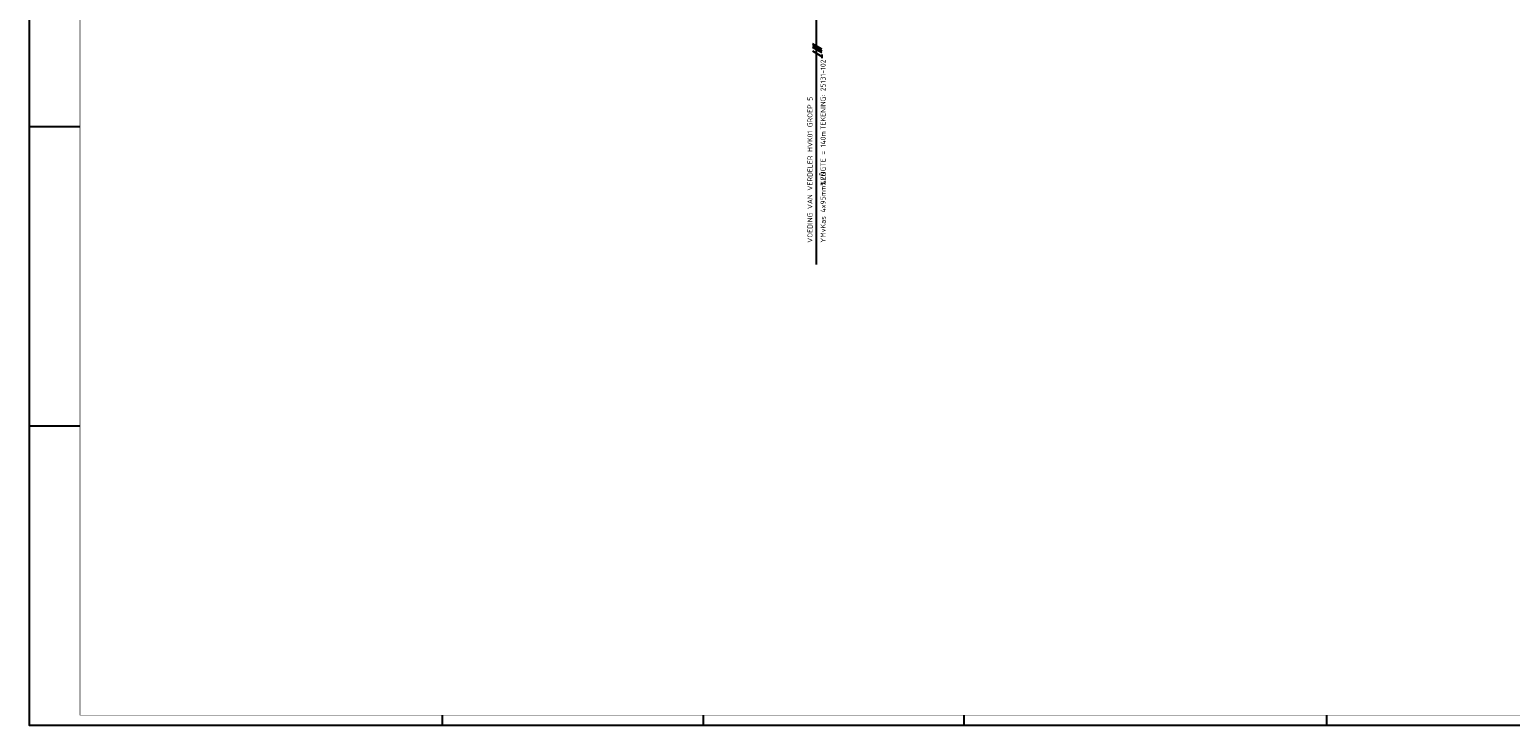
# Model space of a CAD drawing. Header units: millimetres. Extents: x 0 to 1189, y 0 to 841.
# Tile 1 of 7: x 0 to 735, y 0 to 345. Entities that reach past the tile are written whole.
import ezdxf
from ezdxf.enums import TextEntityAlignment as Align

# ---------------------------------------------------------------- set-up
doc = ezdxf.new("R2010")
doc.units = ezdxf.units.MM
doc.layers.get('0').update_dxf_attribs({"linetype": 'CONTINUOUS'})
for name, color, linetype in [('40', 1, 'CONTINUOUS'), ('LIJN025', 10, 'CONTINUOUS'), ('LIJN050', 90, 'CONTINUOUS'), ('TEKST25', 10, 'CONTINUOUS'), ('TEKST35', 50, 'CONTINUOUS'), ('TEKST50', 90, 'CONTINUOUS')]:
    doc.layers.add(name, color=color, linetype=linetype)
doc.styles.add('ISO', font='ISO.SHX')
doc.styles.add('NEN', font='iso.shx')
doc.styles.add('ROMAND', font='romand')

# ---------------------------------------------------------------- blocks, each defined once
blk = doc.blocks.new('A0')
at = {"layer": 'LIJN025'}
for p, q in [((0, 297), (25, 297)), ((0, 148.5), (25, 148.5)), ((205, 0), (205, 5)), ((334.5, 0), (334.5, 5)), ((464, 0), (464, 5)), ((644, 0), (644, 5))]:
    blk.add_line(p, q, dxfattribs=at)
blk.add_lwpolyline([(1189, 841), (1189, 0), (0, 0), (0, 841)], close=True, dxfattribs=at)
at = {"layer": 'LIJN050', "const_width": 0.2}
blk.add_lwpolyline([(1184, 836), (25, 836), (25, 5), (1184, 5)], close=True, dxfattribs=at)
at = {"layer": 'TEKST25', "style": 'ROMAND', "width": 2.899115}
blk.add_attdef('STATUS', text='', height=2.5, dxfattribs=at).set_placement((1143, 71.5), (1182, 71.5), align=Align.FIT)
at = {"layer": 'TEKST25', "style": 'ISO'}
for tag, p in [('E', (1144.25, 66)), ('NAAM-E', (1155.75, 66)), ('DATUM-E', (1174, 66)), ('D', (1144.25, 61)), ('NAAM-D', (1155.75, 61)), ('DATUM-D', (1174, 61)), ('C', (1144.25, 56)), ('B', (1144.25, 51)), ('NAAM-B', (1155.75, 51)), ('NAAM-C', (1155.75, 56)), ('DATUM-B', (1174, 51)), ('DATUM-C', (1174, 56)), ('A', (1144.25, 46)), ('NAAM-A', (1155.75, 46)), ('DATUM-A', (1174, 46))]:
    blk.add_attdef(tag, text='', height=2.5, dxfattribs=at).set_placement(p, align=Align.CENTER)
for tag, p in [('DATUM', (1021.75, 36.25)), ('SCHAAL', (1057, 36.25)), ('GETEKEND', (1087.25, 36.25)), ('GECONTOL.', (1122, 36.25)), ('FORMAAT', (1152.25, 28.25))]:
    blk.add_attdef(tag, p, '', height=2.5, dxfattribs=at)
at = {"layer": 'TEKST35', "style": 'ISO'}
for tag, p in [('PROJECT', (1023.5, 72.5)), ('PLAATS', (1023.5, 63.5)), ('INSTALLATIE-REGEL1', (1023.5, 52.5)), ('INSTALLATIE-REGEL2', (1023.5, 43.5))]:
    blk.add_attdef(tag, p, '', height=4, dxfattribs=at)
blk.add_attdef('PROJ.NR.', text='', height=4, dxfattribs=at).set_placement((1170, 23), align=Align.CENTER)
at = {"layer": 'TEKST50', "style": 'ISO'}
blk.add_attdef('FILE-NAAM', text='', height=5, dxfattribs=at).set_placement((1162.5, 7.5), align=Align.CENTER)

msp = doc.modelspace()

# ---------------------------------------------------------------- linework, layer by layer
at = {"color": 10}
for p, q in [((388.58, 338.23), (393.27, 335.53)), ((388.58, 337.3), (393.27, 334.59)), ((388.58, 337.3), (393.27, 334.59)), ((388.58, 336.36), (393.27, 333.65)), ((388.58, 334.48), (393.27, 331.78)), ((393.27, 332.71), (393.27, 330.84))]:
    msp.add_line(p, q, dxfattribs=at)
msp.add_line((388.58, 337.3), (393.27, 334.59))
at = {"color": 10, "const_width": 0.469}
msp.add_lwpolyline([(391.98, 332.79, 1), (391.75, 332.39, 1)], format="xyb", close=True, dxfattribs=at)
at = {"layer": 'LIJN050'}
msp.add_line((390.48, 366.8), (390.48, 228.5), dxfattribs=at)

# ---------------------------------------------------------------- block references
at = {"layer": 'LIJN025'}
msp.add_blockref('A0', (0, 0), dxfattribs=at)

# ---------------------------------------------------------------- texts
at = {"layer": '40', "style": 'NEN'}
for s, p in [('TEKENING: 25131-102', (395.16, 295.34)), ('VOEDING VAN VERDELER HVK01 GROEP 5', (388.66, 239.34)), ('LENGTE = 140m', (395.16, 268.34)), ('YMvKas 4x95mm¾2Ô', (395.16, 239.34))]:
    msp.add_text(s, height=2.5, rotation=90, dxfattribs=at).set_placement(p)

doc.saveas('drawing.dxf')
